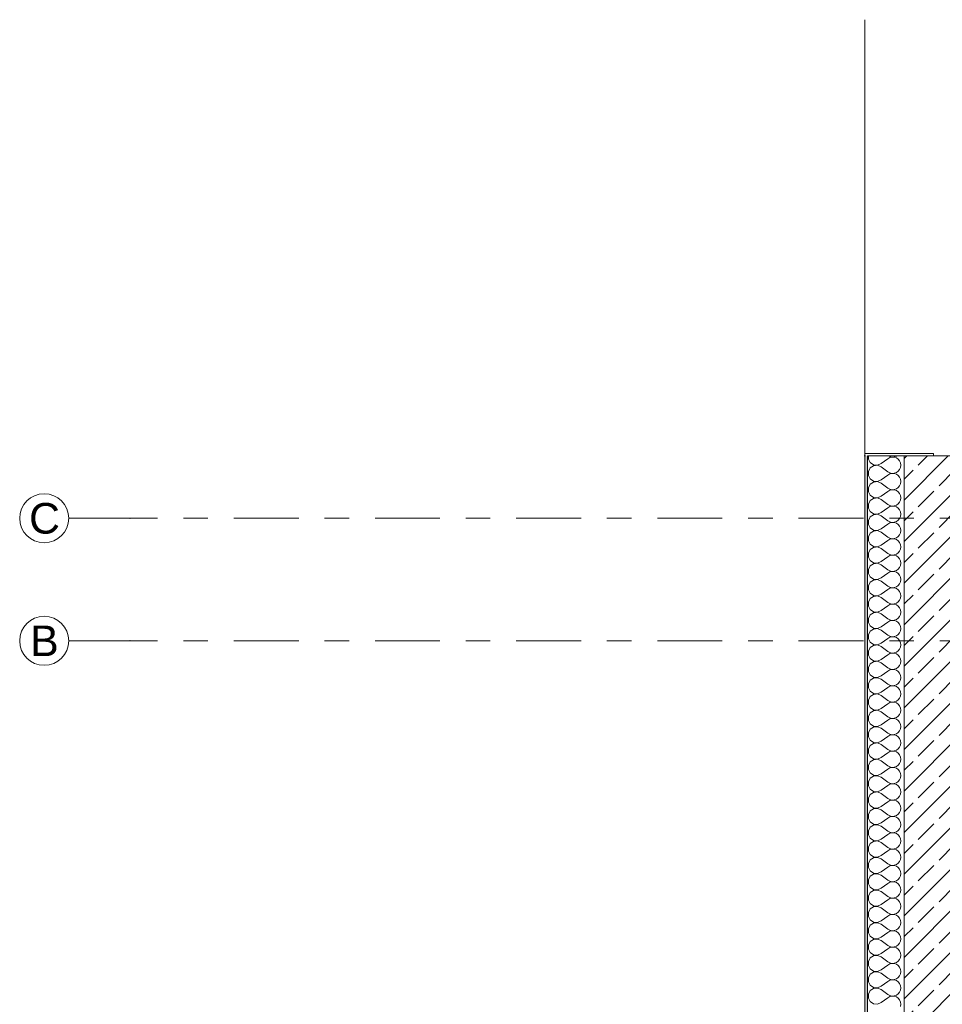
# Model space of a CAD drawing. Header units: metres. Extents: x -3.6 to 84.5, y -11 to 16.8.
# Tile 6 of 225: x -3.6 to 0.1, y 3.9 to 7.9. Entities that reach past the tile are written whole.
import ezdxf

# ---------------------------------------------------------------- set-up
doc = ezdxf.new("R2010")
doc.units = ezdxf.units.M
doc.header["$MEASUREMENT"] = 0
doc.linetypes.add('Strichlinie doppelt', pattern=[0.546806, 0.264583, -0.105833, 0.070556, -0.105833])
doc.layers.add('451 - Universal.Achsen Raster', color=7, linetype='Continuous')
doc.layers.add('604 - Struktur.Wand Aussen', color=7, linetype='Continuous')
doc.styles.add('ERSTELLTER_STIL_2', font='txt')
pattern_1 = [(0, (0, 0), (0, 0.0866025), [0, -0.05]), (0, (0.025, 0.0433), (0, 0.0866025), [0, -0.05])]

# ---------------------------------------------------------------- blocks, each defined once
blk = doc.blocks.new('*X10')
at = {"layer": '604 - Struktur.Wand Aussen', "color": 7, "linetype": 'Continuous', "lineweight": 5}
for p, q in [((-0.1607, 6.105), (-0.1607, 6.0919)), ((-0.1607, 6.0919), (-0.153, 6.0776)), ((-0.153, 6.0776), (-0.1395, 6.0686)), ((-0.1395, 6.0686), (-0.1233, 6.067)), ((-0.1233, 6.067), (-0.1083, 6.0733)), ((-0.1083, 6.0733), (-0.0817, 6.0933)), ((-0.0736, 6.0978), (-0.0817, 6.0933)), ((-0.0787, 6.105), (-0.0736, 6.1022)), ((-0.0736, 6.1022), (-0.0647, 6.1001)), ((-0.0647, 6.0999), (-0.0736, 6.0978)), ((-0.0647, 6.1001), (-0.0555, 6.1006)), ((-0.0555, 6.0994), (-0.0647, 6.0999)), ((-0.0555, 6.1006), (-0.0468, 6.1035)), ((-0.0468, 6.0965), (-0.0555, 6.0994)), ((-0.0468, 6.1035), (-0.0446, 6.105)), ((-0.0392, 6.0913), (-0.0468, 6.0965)), ((-0.0333, 6.0842), (-0.0392, 6.0913)), ((-0.0296, 6.0758), (-0.0333, 6.0842)), ((-0.0283, 6.0667), (-0.0296, 6.0758)), ((-0.153, 6.0558), (-0.1607, 6.0415)), ((-0.1607, 6.0415), (-0.1607, 6.0252)), ((-0.1395, 6.0648), (-0.153, 6.0558)), ((-0.1233, 6.0663), (-0.1395, 6.0648)), ((-0.1083, 6.06), (-0.1233, 6.0663)), ((-0.1083, 6.06), (-0.0817, 6.04)), ((-0.0817, 6.04), (-0.0736, 6.0355)), ((-0.0736, 6.0311), (-0.0817, 6.0267)), ((-0.0736, 6.0355), (-0.0647, 6.0335)), ((-0.0647, 6.0332), (-0.0736, 6.0311)), ((-0.0647, 6.0335), (-0.0555, 6.0339)), ((-0.0555, 6.0328), (-0.0647, 6.0332)), ((-0.0555, 6.0339), (-0.0468, 6.0369)), ((-0.0468, 6.0298), (-0.0555, 6.0328)), ((-0.0468, 6.0369), (-0.0392, 6.0421)), ((-0.0392, 6.0246), (-0.0468, 6.0298)), ((-0.0392, 6.0421), (-0.0333, 6.0491)), ((-0.0333, 6.0491), (-0.0296, 6.0576)), ((-0.0296, 6.0576), (-0.0283, 6.0667)), ((-0.1607, 6.0252), (-0.153, 6.0109)), ((-0.153, 5.9891), (-0.1607, 5.9748)), ((-0.153, 6.0109), (-0.1395, 6.0019)), ((-0.1395, 5.9981), (-0.153, 5.9891)), ((-0.1395, 6.0019), (-0.1233, 6.0004)), ((-0.1233, 5.9996), (-0.1395, 5.9981)), ((-0.1233, 6.0004), (-0.1083, 6.0067)), ((-0.1083, 5.9933), (-0.1233, 5.9996)), ((-0.1083, 6.0067), (-0.0817, 6.0267)), ((-0.1083, 5.9933), (-0.0817, 5.9733)), ((-0.0333, 6.0175), (-0.0392, 6.0246)), ((-0.0296, 6.0091), (-0.0333, 6.0175)), ((-0.0333, 5.9825), (-0.0296, 5.9909)), ((-0.0283, 6), (-0.0296, 6.0091)), ((-0.0296, 5.9909), (-0.0283, 6)), ((-0.1607, 5.9748), (-0.1607, 5.9585)), ((-0.1607, 5.9585), (-0.153, 5.9442)), ((-0.1083, 5.94), (-0.0817, 5.96)), ((-0.0817, 5.9733), (-0.0736, 5.9689)), ((-0.0736, 5.9645), (-0.0817, 5.96)), ((-0.0736, 5.9689), (-0.0647, 5.9668)), ((-0.0647, 5.9665), (-0.0736, 5.9645)), ((-0.0647, 5.9668), (-0.0555, 5.9672)), ((-0.0555, 5.9661), (-0.0647, 5.9665)), ((-0.0555, 5.9672), (-0.0468, 5.9702)), ((-0.0468, 5.9631), (-0.0555, 5.9661)), ((-0.0468, 5.9702), (-0.0392, 5.9754)), ((-0.0392, 5.9579), (-0.0468, 5.9631)), ((-0.0392, 5.9754), (-0.0333, 5.9825)), ((-0.0333, 5.9509), (-0.0392, 5.9579)), ((-0.0296, 5.9424), (-0.0333, 5.9509)), ((-0.153, 5.9224), (-0.1607, 5.9081)), ((-0.1607, 5.9081), (-0.1607, 5.8919)), ((-0.153, 5.9442), (-0.1395, 5.9352)), ((-0.1395, 5.9314), (-0.153, 5.9224)), ((-0.1395, 5.9352), (-0.1233, 5.9337)), ((-0.1233, 5.933), (-0.1395, 5.9314)), ((-0.1233, 5.9337), (-0.1083, 5.94)), ((-0.1083, 5.9267), (-0.1233, 5.933)), ((-0.1083, 5.9267), (-0.0817, 5.9067)), ((-0.0468, 5.9035), (-0.0392, 5.9087)), ((-0.0392, 5.9087), (-0.0333, 5.9158)), ((-0.0333, 5.9158), (-0.0296, 5.9242)), ((-0.0283, 5.9333), (-0.0296, 5.9424)), ((-0.0296, 5.9242), (-0.0283, 5.9333)), ((-0.1607, 5.8919), (-0.153, 5.8776)), ((-0.153, 5.8776), (-0.1395, 5.8686)), ((-0.1395, 5.8686), (-0.1233, 5.867)), ((-0.1233, 5.867), (-0.1083, 5.8733)), ((-0.1083, 5.8733), (-0.0817, 5.8933)), ((-0.0817, 5.9067), (-0.0736, 5.9022)), ((-0.0736, 5.8978), (-0.0817, 5.8933)), ((-0.0736, 5.9022), (-0.0647, 5.9001)), ((-0.0647, 5.8999), (-0.0736, 5.8978)), ((-0.0647, 5.9001), (-0.0555, 5.9006)), ((-0.0555, 5.8994), (-0.0647, 5.8999)), ((-0.0555, 5.9006), (-0.0468, 5.9035)), ((-0.0468, 5.8965), (-0.0555, 5.8994)), ((-0.0392, 5.8913), (-0.0468, 5.8965)), ((-0.0333, 5.8842), (-0.0392, 5.8913)), ((-0.0296, 5.8758), (-0.0333, 5.8842)), ((-0.0283, 5.8667), (-0.0296, 5.8758)), ((-0.153, 5.8558), (-0.1607, 5.8415)), ((-0.1607, 5.8415), (-0.1607, 5.8252)), ((-0.1395, 5.8648), (-0.153, 5.8558)), ((-0.1233, 5.8663), (-0.1395, 5.8648)), ((-0.1083, 5.86), (-0.1233, 5.8663)), ((-0.1083, 5.86), (-0.0817, 5.84)), ((-0.0817, 5.84), (-0.0736, 5.8355)), ((-0.0736, 5.8311), (-0.0817, 5.8267)), ((-0.0736, 5.8355), (-0.0647, 5.8335)), ((-0.0647, 5.8332), (-0.0736, 5.8311)), ((-0.0647, 5.8335), (-0.0555, 5.8339)), ((-0.0555, 5.8328), (-0.0647, 5.8332)), ((-0.0555, 5.8339), (-0.0468, 5.8369)), ((-0.0468, 5.8298), (-0.0555, 5.8328)), ((-0.0468, 5.8369), (-0.0392, 5.8421)), ((-0.0392, 5.8246), (-0.0468, 5.8298)), ((-0.0392, 5.8421), (-0.0333, 5.8491)), ((-0.0333, 5.8491), (-0.0296, 5.8576)), ((-0.0296, 5.8576), (-0.0283, 5.8667)), ((-0.1607, 5.8252), (-0.153, 5.8109)), ((-0.153, 5.7891), (-0.1607, 5.7748)), ((-0.153, 5.8109), (-0.1395, 5.8019)), ((-0.1395, 5.7981), (-0.153, 5.7891)), ((-0.1395, 5.8019), (-0.1233, 5.8004)), ((-0.1233, 5.7996), (-0.1395, 5.7981)), ((-0.1233, 5.8004), (-0.1083, 5.8067)), ((-0.1083, 5.7933), (-0.1233, 5.7996)), ((-0.1083, 5.8067), (-0.0817, 5.8267)), ((-0.1083, 5.7933), (-0.0817, 5.7733)), ((-0.0333, 5.8175), (-0.0392, 5.8246)), ((-0.0296, 5.8091), (-0.0333, 5.8175)), ((-0.0333, 5.7825), (-0.0296, 5.7909)), ((-0.0283, 5.8), (-0.0296, 5.8091)), ((-0.0296, 5.7909), (-0.0283, 5.8)), ((-0.1607, 5.7748), (-0.1607, 5.7585)), ((-0.1607, 5.7585), (-0.153, 5.7442)), ((-0.1083, 5.74), (-0.0817, 5.76)), ((-0.0817, 5.7733), (-0.0736, 5.7689)), ((-0.0736, 5.7645), (-0.0817, 5.76)), ((-0.0736, 5.7689), (-0.0647, 5.7668)), ((-0.0647, 5.7665), (-0.0736, 5.7645)), ((-0.0647, 5.7668), (-0.0555, 5.7672)), ((-0.0555, 5.7661), (-0.0647, 5.7665)), ((-0.0555, 5.7672), (-0.0468, 5.7702)), ((-0.0468, 5.7631), (-0.0555, 5.7661)), ((-0.0468, 5.7702), (-0.0392, 5.7754)), ((-0.0392, 5.7579), (-0.0468, 5.7631)), ((-0.0392, 5.7754), (-0.0333, 5.7825)), ((-0.0333, 5.7509), (-0.0392, 5.7579)), ((-0.0296, 5.7424), (-0.0333, 5.7509)), ((-0.153, 5.7224), (-0.1607, 5.7081)), ((-0.1607, 5.7081), (-0.1607, 5.6919)), ((-0.153, 5.7442), (-0.1395, 5.7352)), ((-0.1395, 5.7314), (-0.153, 5.7224)), ((-0.1395, 5.7352), (-0.1233, 5.7337)), ((-0.1233, 5.733), (-0.1395, 5.7314)), ((-0.1233, 5.7337), (-0.1083, 5.74)), ((-0.1083, 5.7267), (-0.1233, 5.733)), ((-0.1083, 5.7267), (-0.0817, 5.7067)), ((-0.0817, 5.7067), (-0.0736, 5.7022)), ((-0.0468, 5.7035), (-0.0392, 5.7087)), ((-0.0392, 5.7087), (-0.0333, 5.7158)), ((-0.0333, 5.7158), (-0.0296, 5.7242)), ((-0.0283, 5.7333), (-0.0296, 5.7424)), ((-0.0296, 5.7242), (-0.0283, 5.7333)), ((-0.1607, 5.6919), (-0.153, 5.6776)), ((-0.153, 5.6776), (-0.1395, 5.6686)), ((-0.1395, 5.6686), (-0.1233, 5.667)), ((-0.1233, 5.6663), (-0.1395, 5.6648)), ((-0.1233, 5.667), (-0.1083, 5.6733)), ((-0.1083, 5.66), (-0.1233, 5.6663)), ((-0.1083, 5.6733), (-0.0817, 5.6933)), ((-0.0736, 5.6978), (-0.0817, 5.6933)), ((-0.0736, 5.7022), (-0.0647, 5.7001)), ((-0.0647, 5.6999), (-0.0736, 5.6978)), ((-0.0647, 5.7001), (-0.0555, 5.7006)), ((-0.0555, 5.6994), (-0.0647, 5.6999)), ((-0.0555, 5.7006), (-0.0468, 5.7035)), ((-0.0468, 5.6965), (-0.0555, 5.6994)), ((-0.0392, 5.6913), (-0.0468, 5.6965)), ((-0.0333, 5.6842), (-0.0392, 5.6913)), ((-0.0296, 5.6758), (-0.0333, 5.6842)), ((-0.0283, 5.6667), (-0.0296, 5.6758)), ((-0.0296, 5.6576), (-0.0283, 5.6667)), ((-0.153, 5.6558), (-0.1607, 5.6415)), ((-0.1607, 5.6415), (-0.1607, 5.6252)), ((-0.1395, 5.6648), (-0.153, 5.6558)), ((-0.1083, 5.66), (-0.0817, 5.64)), ((-0.1083, 5.6067), (-0.0817, 5.6267)), ((-0.0817, 5.64), (-0.0736, 5.6355)), ((-0.0736, 5.6311), (-0.0817, 5.6267)), ((-0.0736, 5.6355), (-0.0647, 5.6335)), ((-0.0647, 5.6332), (-0.0736, 5.6311)), ((-0.0647, 5.6335), (-0.0555, 5.6339)), ((-0.0555, 5.6328), (-0.0647, 5.6332)), ((-0.0555, 5.6339), (-0.0468, 5.6369)), ((-0.0468, 5.6298), (-0.0555, 5.6328)), ((-0.0468, 5.6369), (-0.0392, 5.6421)), ((-0.0392, 5.6246), (-0.0468, 5.6298)), ((-0.0392, 5.6421), (-0.0333, 5.6491)), ((-0.0333, 5.6491), (-0.0296, 5.6576)), ((-0.1607, 5.6252), (-0.153, 5.6109)), ((-0.153, 5.5891), (-0.1607, 5.5748)), ((-0.153, 5.6109), (-0.1395, 5.6019)), ((-0.1395, 5.5981), (-0.153, 5.5891)), ((-0.1395, 5.6019), (-0.1233, 5.6004)), ((-0.1233, 5.5996), (-0.1395, 5.5981)), ((-0.1233, 5.6004), (-0.1083, 5.6067)), ((-0.1083, 5.5933), (-0.1233, 5.5996)), ((-0.1083, 5.5933), (-0.0817, 5.5733)), ((-0.0333, 5.6175), (-0.0392, 5.6246)), ((-0.0296, 5.6091), (-0.0333, 5.6175)), ((-0.0333, 5.5825), (-0.0296, 5.5909)), ((-0.0283, 5.6), (-0.0296, 5.6091)), ((-0.0296, 5.5909), (-0.0283, 5.6)), ((-0.1607, 5.5748), (-0.1607, 5.5585)), ((-0.1607, 5.5585), (-0.153, 5.5442)), ((-0.1083, 5.54), (-0.0817, 5.56)), ((-0.0817, 5.5733), (-0.0736, 5.5689)), ((-0.0736, 5.5645), (-0.0817, 5.56)), ((-0.0736, 5.5689), (-0.0647, 5.5668)), ((-0.0647, 5.5665), (-0.0736, 5.5645)), ((-0.0647, 5.5668), (-0.0555, 5.5672)), ((-0.0555, 5.5661), (-0.0647, 5.5665)), ((-0.0555, 5.5672), (-0.0468, 5.5702)), ((-0.0468, 5.5631), (-0.0555, 5.5661)), ((-0.0468, 5.5702), (-0.0392, 5.5754)), ((-0.0392, 5.5579), (-0.0468, 5.5631)), ((-0.0392, 5.5754), (-0.0333, 5.5825)), ((-0.0333, 5.5509), (-0.0392, 5.5579)), ((-0.0296, 5.5424), (-0.0333, 5.5509)), ((-0.153, 5.5224), (-0.1607, 5.5081)), ((-0.1607, 5.5081), (-0.1607, 5.4919)), ((-0.153, 5.5442), (-0.1395, 5.5352)), ((-0.1395, 5.5314), (-0.153, 5.5224)), ((-0.1395, 5.5352), (-0.1233, 5.5337)), ((-0.1233, 5.533), (-0.1395, 5.5314)), ((-0.1233, 5.5337), (-0.1083, 5.54)), ((-0.1083, 5.5267), (-0.1233, 5.533)), ((-0.1083, 5.5267), (-0.0817, 5.5067)), ((-0.0817, 5.5067), (-0.0736, 5.5022)), ((-0.0468, 5.5035), (-0.0392, 5.5087)), ((-0.0392, 5.5087), (-0.0333, 5.5158)), ((-0.0333, 5.5158), (-0.0296, 5.5242)), ((-0.0283, 5.5333), (-0.0296, 5.5424)), ((-0.0296, 5.5242), (-0.0283, 5.5333)), ((-0.1607, 5.4919), (-0.153, 5.4776)), ((-0.153, 5.4776), (-0.1395, 5.4686)), ((-0.1395, 5.4686), (-0.1233, 5.467)), ((-0.1233, 5.4663), (-0.1395, 5.4648)), ((-0.1233, 5.467), (-0.1083, 5.4733)), ((-0.1083, 5.46), (-0.1233, 5.4663)), ((-0.1083, 5.4733), (-0.0817, 5.4933)), ((-0.0736, 5.4978), (-0.0817, 5.4933)), ((-0.0736, 5.5022), (-0.0647, 5.5001)), ((-0.0647, 5.4999), (-0.0736, 5.4978)), ((-0.0647, 5.5001), (-0.0555, 5.5006)), ((-0.0555, 5.4994), (-0.0647, 5.4999)), ((-0.0555, 5.5006), (-0.0468, 5.5035)), ((-0.0468, 5.4965), (-0.0555, 5.4994)), ((-0.0392, 5.4913), (-0.0468, 5.4965)), ((-0.0333, 5.4842), (-0.0392, 5.4913)), ((-0.0296, 5.4758), (-0.0333, 5.4842)), ((-0.0283, 5.4667), (-0.0296, 5.4758)), ((-0.0296, 5.4576), (-0.0283, 5.4667)), ((-0.153, 5.4558), (-0.1607, 5.4415)), ((-0.1607, 5.4415), (-0.1607, 5.4252)), ((-0.1607, 5.4252), (-0.153, 5.4109)), ((-0.1395, 5.4648), (-0.153, 5.4558)), ((-0.1083, 5.46), (-0.0817, 5.44)), ((-0.1083, 5.4067), (-0.0817, 5.4267)), ((-0.0817, 5.44), (-0.0736, 5.4355)), ((-0.0736, 5.4311), (-0.0817, 5.4267)), ((-0.0736, 5.4355), (-0.0647, 5.4335)), ((-0.0647, 5.4332), (-0.0736, 5.4311)), ((-0.0647, 5.4335), (-0.0555, 5.4339)), ((-0.0555, 5.4328), (-0.0647, 5.4332)), ((-0.0555, 5.4339), (-0.0468, 5.4369)), ((-0.0468, 5.4298), (-0.0555, 5.4328)), ((-0.0468, 5.4369), (-0.0392, 5.4421)), ((-0.0392, 5.4246), (-0.0468, 5.4298)), ((-0.0392, 5.4421), (-0.0333, 5.4491)), ((-0.0333, 5.4491), (-0.0296, 5.4576)), ((-0.153, 5.3891), (-0.1607, 5.3748)), ((-0.153, 5.4109), (-0.1395, 5.4019)), ((-0.1395, 5.3981), (-0.153, 5.3891)), ((-0.1395, 5.4019), (-0.1233, 5.4004)), ((-0.1233, 5.3996), (-0.1395, 5.3981)), ((-0.1233, 5.4004), (-0.1083, 5.4067)), ((-0.1083, 5.3933), (-0.1233, 5.3996)), ((-0.1083, 5.3933), (-0.0817, 5.3733)), ((-0.0333, 5.4175), (-0.0392, 5.4246)), ((-0.0296, 5.4091), (-0.0333, 5.4175)), ((-0.0333, 5.3825), (-0.0296, 5.3909)), ((-0.0283, 5.4), (-0.0296, 5.4091)), ((-0.0296, 5.3909), (-0.0283, 5.4)), ((-0.1607, 5.3748), (-0.1607, 5.3585)), ((-0.1607, 5.3585), (-0.153, 5.3442)), ((-0.1083, 5.34), (-0.0817, 5.36)), ((-0.0817, 5.3733), (-0.0736, 5.3689)), ((-0.0736, 5.3645), (-0.0817, 5.36)), ((-0.0736, 5.3689), (-0.0647, 5.3668)), ((-0.0647, 5.3665), (-0.0736, 5.3645)), ((-0.0647, 5.3668), (-0.0555, 5.3672)), ((-0.0555, 5.3661), (-0.0647, 5.3665)), ((-0.0555, 5.3672), (-0.0468, 5.3702)), ((-0.0468, 5.3631), (-0.0555, 5.3661)), ((-0.0468, 5.3702), (-0.0392, 5.3754)), ((-0.0392, 5.3579), (-0.0468, 5.3631)), ((-0.0392, 5.3754), (-0.0333, 5.3825)), ((-0.0333, 5.3509), (-0.0392, 5.3579)), ((-0.0296, 5.3424), (-0.0333, 5.3509)), ((-0.153, 5.3224), (-0.1607, 5.3081)), ((-0.1607, 5.3081), (-0.1607, 5.2919)), ((-0.153, 5.3442), (-0.1395, 5.3352)), ((-0.1395, 5.3314), (-0.153, 5.3224)), ((-0.1395, 5.3352), (-0.1233, 5.3337)), ((-0.1233, 5.333), (-0.1395, 5.3314)), ((-0.1233, 5.3337), (-0.1083, 5.34)), ((-0.1083, 5.3267), (-0.1233, 5.333)), ((-0.1083, 5.3267), (-0.0817, 5.3067)), ((-0.0817, 5.3067), (-0.0736, 5.3022)), ((-0.0468, 5.3035), (-0.0392, 5.3087)), ((-0.0392, 5.3087), (-0.0333, 5.3158)), ((-0.0333, 5.3158), (-0.0296, 5.3242)), ((-0.0283, 5.3333), (-0.0296, 5.3424)), ((-0.0296, 5.3242), (-0.0283, 5.3333)), ((-0.1607, 5.2919), (-0.153, 5.2776)), ((-0.153, 5.2776), (-0.1395, 5.2686)), ((-0.1395, 5.2648), (-0.153, 5.2558)), ((-0.1395, 5.2686), (-0.1233, 5.267)), ((-0.1233, 5.2663), (-0.1395, 5.2648)), ((-0.1233, 5.267), (-0.1083, 5.2733)), ((-0.1083, 5.26), (-0.1233, 5.2663)), ((-0.1083, 5.2733), (-0.0817, 5.2933)), ((-0.0736, 5.2978), (-0.0817, 5.2933)), ((-0.0736, 5.3022), (-0.0647, 5.3001)), ((-0.0647, 5.2999), (-0.0736, 5.2978)), ((-0.0647, 5.3001), (-0.0555, 5.3006)), ((-0.0555, 5.2994), (-0.0647, 5.2999)), ((-0.0555, 5.3006), (-0.0468, 5.3035)), ((-0.0468, 5.2965), (-0.0555, 5.2994)), ((-0.0392, 5.2913), (-0.0468, 5.2965)), ((-0.0333, 5.2842), (-0.0392, 5.2913)), ((-0.0296, 5.2758), (-0.0333, 5.2842)), ((-0.0283, 5.2667), (-0.0296, 5.2758)), ((-0.0296, 5.2576), (-0.0283, 5.2667)), ((-0.153, 5.2558), (-0.1607, 5.2415)), ((-0.1607, 5.2415), (-0.1607, 5.2252)), ((-0.1607, 5.2252), (-0.153, 5.2109)), ((-0.1083, 5.26), (-0.0817, 5.24)), ((-0.1083, 5.2067), (-0.0817, 5.2267)), ((-0.0817, 5.24), (-0.0736, 5.2355)), ((-0.0736, 5.2311), (-0.0817, 5.2267)), ((-0.0736, 5.2355), (-0.0647, 5.2335)), ((-0.0647, 5.2332), (-0.0736, 5.2311)), ((-0.0647, 5.2335), (-0.0555, 5.2339)), ((-0.0555, 5.2328), (-0.0647, 5.2332)), ((-0.0555, 5.2339), (-0.0468, 5.2369)), ((-0.0468, 5.2298), (-0.0555, 5.2328)), ((-0.0468, 5.2369), (-0.0392, 5.2421)), ((-0.0392, 5.2246), (-0.0468, 5.2298)), ((-0.0392, 5.2421), (-0.0333, 5.2491)), ((-0.0333, 5.2175), (-0.0392, 5.2246)), ((-0.0333, 5.2491), (-0.0296, 5.2576)), ((-0.153, 5.1891), (-0.1607, 5.1748)), ((-0.153, 5.2109), (-0.1395, 5.2019)), ((-0.1395, 5.1981), (-0.153, 5.1891)), ((-0.1395, 5.2019), (-0.1233, 5.2004)), ((-0.1233, 5.1996), (-0.1395, 5.1981)), ((-0.1233, 5.2004), (-0.1083, 5.2067)), ((-0.1083, 5.1933), (-0.1233, 5.1996)), ((-0.1083, 5.1933), (-0.0817, 5.1733)), ((-0.0296, 5.2091), (-0.0333, 5.2175)), ((-0.0333, 5.1825), (-0.0296, 5.1909)), ((-0.0283, 5.2), (-0.0296, 5.2091)), ((-0.0296, 5.1909), (-0.0283, 5.2)), ((-0.1607, 5.1748), (-0.1607, 5.1585)), ((-0.1607, 5.1585), (-0.153, 5.1442)), ((-0.153, 5.1442), (-0.1395, 5.1352)), ((-0.1083, 5.14), (-0.0817, 5.16)), ((-0.0817, 5.1733), (-0.0736, 5.1689)), ((-0.0736, 5.1645), (-0.0817, 5.16)), ((-0.0736, 5.1689), (-0.0647, 5.1668)), ((-0.0647, 5.1665), (-0.0736, 5.1645)), ((-0.0647, 5.1668), (-0.0555, 5.1672)), ((-0.0555, 5.1661), (-0.0647, 5.1665)), ((-0.0555, 5.1672), (-0.0468, 5.1702)), ((-0.0468, 5.1631), (-0.0555, 5.1661)), ((-0.0468, 5.1702), (-0.0392, 5.1754)), ((-0.0392, 5.1579), (-0.0468, 5.1631)), ((-0.0392, 5.1754), (-0.0333, 5.1825)), ((-0.0333, 5.1509), (-0.0392, 5.1579)), ((-0.0296, 5.1424), (-0.0333, 5.1509)), ((-0.153, 5.1224), (-0.1607, 5.1081)), ((-0.1607, 5.1081), (-0.1607, 5.0919)), ((-0.1395, 5.1314), (-0.153, 5.1224)), ((-0.1395, 5.1352), (-0.1233, 5.1337)), ((-0.1233, 5.133), (-0.1395, 5.1314)), ((-0.1233, 5.1337), (-0.1083, 5.14)), ((-0.1083, 5.1267), (-0.1233, 5.133)), ((-0.1083, 5.1267), (-0.0817, 5.1067)), ((-0.0817, 5.1067), (-0.0736, 5.1022)), ((-0.0468, 5.1035), (-0.0392, 5.1087)), ((-0.0392, 5.1087), (-0.0333, 5.1158)), ((-0.0333, 5.1158), (-0.0296, 5.1242)), ((-0.0283, 5.1333), (-0.0296, 5.1424)), ((-0.0296, 5.1242), (-0.0283, 5.1333)), ((-0.1607, 5.0919), (-0.153, 5.0776)), ((-0.153, 5.0776), (-0.1395, 5.0686)), ((-0.1395, 5.0648), (-0.153, 5.0558)), ((-0.1395, 5.0686), (-0.1233, 5.067)), ((-0.1233, 5.0663), (-0.1395, 5.0648)), ((-0.1233, 5.067), (-0.1083, 5.0733)), ((-0.1083, 5.06), (-0.1233, 5.0663)), ((-0.1083, 5.0733), (-0.0817, 5.0933)), ((-0.0736, 5.0978), (-0.0817, 5.0933)), ((-0.0736, 5.1022), (-0.0647, 5.1001)), ((-0.0647, 5.0999), (-0.0736, 5.0978)), ((-0.0647, 5.1001), (-0.0555, 5.1006)), ((-0.0555, 5.0994), (-0.0647, 5.0999)), ((-0.0555, 5.1006), (-0.0468, 5.1035)), ((-0.0468, 5.0965), (-0.0555, 5.0994)), ((-0.0392, 5.0913), (-0.0468, 5.0965)), ((-0.0333, 5.0842), (-0.0392, 5.0913)), ((-0.0296, 5.0758), (-0.0333, 5.0842)), ((-0.0283, 5.0667), (-0.0296, 5.0758)), ((-0.0296, 5.0576), (-0.0283, 5.0667)), ((-0.153, 5.0558), (-0.1607, 5.0415)), ((-0.1607, 5.0415), (-0.1607, 5.0252)), ((-0.1607, 5.0252), (-0.153, 5.0109)), ((-0.1083, 5.06), (-0.0817, 5.04)), ((-0.1083, 5.0067), (-0.0817, 5.0267)), ((-0.0817, 5.04), (-0.0736, 5.0355)), ((-0.0736, 5.0311), (-0.0817, 5.0267)), ((-0.0736, 5.0355), (-0.0647, 5.0335)), ((-0.0647, 5.0332), (-0.0736, 5.0311)), ((-0.0647, 5.0335), (-0.0555, 5.0339)), ((-0.0555, 5.0328), (-0.0647, 5.0332)), ((-0.0555, 5.0339), (-0.0468, 5.0369)), ((-0.0468, 5.0298), (-0.0555, 5.0328)), ((-0.0468, 5.0369), (-0.0392, 5.0421)), ((-0.0392, 5.0246), (-0.0468, 5.0298)), ((-0.0392, 5.0421), (-0.0333, 5.0491)), ((-0.0333, 5.0175), (-0.0392, 5.0246)), ((-0.0333, 5.0491), (-0.0296, 5.0576)), ((-0.153, 4.9891), (-0.1607, 4.9748)), ((-0.153, 5.0109), (-0.1395, 5.0019)), ((-0.1395, 4.9981), (-0.153, 4.9891)), ((-0.1395, 5.0019), (-0.1233, 5.0004)), ((-0.1233, 4.9996), (-0.1395, 4.9981)), ((-0.1233, 5.0004), (-0.1083, 5.0067)), ((-0.1083, 4.9933), (-0.1233, 4.9996)), ((-0.1083, 4.9933), (-0.0817, 4.9733)), ((-0.0296, 5.0091), (-0.0333, 5.0175)), ((-0.0333, 4.9825), (-0.0296, 4.9909)), ((-0.0283, 5), (-0.0296, 5.0091)), ((-0.0296, 4.9909), (-0.0283, 5)), ((-0.1607, 4.9748), (-0.1607, 4.9585)), ((-0.1607, 4.9585), (-0.153, 4.9442)), ((-0.153, 4.9442), (-0.1395, 4.9352)), ((-0.1083, 4.94), (-0.0817, 4.96)), ((-0.0817, 4.9733), (-0.0736, 4.9689)), ((-0.0736, 4.9645), (-0.0817, 4.96)), ((-0.0736, 4.9689), (-0.0647, 4.9668)), ((-0.0647, 4.9665), (-0.0736, 4.9645)), ((-0.0647, 4.9668), (-0.0555, 4.9672)), ((-0.0555, 4.9661), (-0.0647, 4.9665)), ((-0.0555, 4.9672), (-0.0468, 4.9702)), ((-0.0468, 4.9631), (-0.0555, 4.9661)), ((-0.0468, 4.9702), (-0.0392, 4.9754)), ((-0.0392, 4.9579), (-0.0468, 4.9631)), ((-0.0392, 4.9754), (-0.0333, 4.9825)), ((-0.0333, 4.9509), (-0.0392, 4.9579)), ((-0.0296, 4.9424), (-0.0333, 4.9509)), ((-0.153, 4.9224), (-0.1607, 4.9081)), ((-0.1607, 4.9081), (-0.1607, 4.8919)), ((-0.1395, 4.9314), (-0.153, 4.9224)), ((-0.1395, 4.9352), (-0.1233, 4.9337)), ((-0.1233, 4.933), (-0.1395, 4.9314)), ((-0.1233, 4.9337), (-0.1083, 4.94)), ((-0.1083, 4.9267), (-0.1233, 4.933)), ((-0.1083, 4.9267), (-0.0817, 4.9067)), ((-0.0817, 4.9067), (-0.0736, 4.9022)), ((-0.0555, 4.9006), (-0.0468, 4.9035)), ((-0.0468, 4.9035), (-0.0392, 4.9087)), ((-0.0392, 4.9087), (-0.0333, 4.9158)), ((-0.0333, 4.9158), (-0.0296, 4.9242)), ((-0.0283, 4.9333), (-0.0296, 4.9424)), ((-0.0296, 4.9242), (-0.0283, 4.9333)), ((-0.1607, 4.8919), (-0.153, 4.8776)), ((-0.153, 4.8776), (-0.1395, 4.8686)), ((-0.1395, 4.8648), (-0.153, 4.8558)), ((-0.1395, 4.8686), (-0.1233, 4.867)), ((-0.1233, 4.8663), (-0.1395, 4.8648)), ((-0.1233, 4.867), (-0.1083, 4.8733)), ((-0.1083, 4.86), (-0.1233, 4.8663)), ((-0.1083, 4.8733), (-0.0817, 4.8933)), ((-0.0736, 4.8978), (-0.0817, 4.8933)), ((-0.0736, 4.9022), (-0.0647, 4.9001)), ((-0.0647, 4.8999), (-0.0736, 4.8978)), ((-0.0647, 4.9001), (-0.0555, 4.9006)), ((-0.0555, 4.8994), (-0.0647, 4.8999)), ((-0.0468, 4.8965), (-0.0555, 4.8994)), ((-0.0392, 4.8913), (-0.0468, 4.8965)), ((-0.0333, 4.8842), (-0.0392, 4.8913)), ((-0.0296, 4.8758), (-0.0333, 4.8842)), ((-0.0283, 4.8667), (-0.0296, 4.8758)), ((-0.0296, 4.8576), (-0.0283, 4.8667)), ((-0.153, 4.8558), (-0.1607, 4.8415)), ((-0.1607, 4.8415), (-0.1607, 4.8252)), ((-0.1607, 4.8252), (-0.153, 4.8109)), ((-0.1083, 4.86), (-0.0817, 4.84)), ((-0.1083, 4.8067), (-0.0817, 4.8267)), ((-0.0817, 4.84), (-0.0736, 4.8355)), ((-0.0736, 4.8311), (-0.0817, 4.8267)), ((-0.0736, 4.8355), (-0.0647, 4.8335)), ((-0.0647, 4.8332), (-0.0736, 4.8311)), ((-0.0647, 4.8335), (-0.0555, 4.8339)), ((-0.0555, 4.8328), (-0.0647, 4.8332)), ((-0.0555, 4.8339), (-0.0468, 4.8369)), ((-0.0468, 4.8298), (-0.0555, 4.8328)), ((-0.0468, 4.8369), (-0.0392, 4.8421)), ((-0.0392, 4.8246), (-0.0468, 4.8298)), ((-0.0392, 4.8421), (-0.0333, 4.8491)), ((-0.0333, 4.8175), (-0.0392, 4.8246)), ((-0.0333, 4.8491), (-0.0296, 4.8576)), ((-0.153, 4.7891), (-0.1607, 4.7748)), ((-0.153, 4.8109), (-0.1395, 4.8019)), ((-0.1395, 4.7981), (-0.153, 4.7891)), ((-0.1395, 4.8019), (-0.1233, 4.8004)), ((-0.1233, 4.7996), (-0.1395, 4.7981)), ((-0.1233, 4.8004), (-0.1083, 4.8067)), ((-0.1083, 4.7933), (-0.1233, 4.7996)), ((-0.1083, 4.7933), (-0.0817, 4.7733)), ((-0.0392, 4.7754), (-0.0333, 4.7825)), ((-0.0296, 4.8091), (-0.0333, 4.8175)), ((-0.0333, 4.7825), (-0.0296, 4.7909)), ((-0.0283, 4.8), (-0.0296, 4.8091)), ((-0.0296, 4.7909), (-0.0283, 4.8)), ((-0.1607, 4.7748), (-0.1607, 4.7585)), ((-0.1607, 4.7585), (-0.153, 4.7442)), ((-0.153, 4.7442), (-0.1395, 4.7352)), ((-0.1083, 4.74), (-0.0817, 4.76)), ((-0.0817, 4.7733), (-0.0736, 4.7689)), ((-0.0736, 4.7645), (-0.0817, 4.76)), ((-0.0736, 4.7689), (-0.0647, 4.7668)), ((-0.0647, 4.7665), (-0.0736, 4.7645)), ((-0.0647, 4.7668), (-0.0555, 4.7672)), ((-0.0555, 4.7661), (-0.0647, 4.7665)), ((-0.0555, 4.7672), (-0.0468, 4.7702)), ((-0.0468, 4.7631), (-0.0555, 4.7661)), ((-0.0468, 4.7702), (-0.0392, 4.7754)), ((-0.0392, 4.7579), (-0.0468, 4.7631)), ((-0.0333, 4.7509), (-0.0392, 4.7579)), ((-0.0296, 4.7424), (-0.0333, 4.7509)), ((-0.0283, 4.7333), (-0.0296, 4.7424)), ((-0.153, 4.7224), (-0.1607, 4.7081)), ((-0.1607, 4.7081), (-0.1607, 4.6919)), ((-0.1395, 4.7314), (-0.153, 4.7224)), ((-0.1395, 4.7352), (-0.1233, 4.7337)), ((-0.1233, 4.733), (-0.1395, 4.7314)), ((-0.1233, 4.7337), (-0.1083, 4.74)), ((-0.1083, 4.7267), (-0.1233, 4.733)), ((-0.1083, 4.7267), (-0.0817, 4.7067)), ((-0.0817, 4.7067), (-0.0736, 4.7022)), ((-0.0736, 4.7022), (-0.0647, 4.7001)), ((-0.0555, 4.7006), (-0.0468, 4.7035)), ((-0.0468, 4.7035), (-0.0392, 4.7087)), ((-0.0392, 4.7087), (-0.0333, 4.7158)), ((-0.0333, 4.7158), (-0.0296, 4.7242)), ((-0.0296, 4.7242), (-0.0283, 4.7333)), ((-0.1607, 4.6919), (-0.153, 4.6776)), ((-0.153, 4.6776), (-0.1395, 4.6686)), ((-0.1395, 4.6648), (-0.153, 4.6558)), ((-0.1395, 4.6686), (-0.1233, 4.667)), ((-0.1233, 4.6663), (-0.1395, 4.6648)), ((-0.1233, 4.667), (-0.1083, 4.6733)), ((-0.1083, 4.66), (-0.1233, 4.6663)), ((-0.1083, 4.6733), (-0.0817, 4.6933)), ((-0.0736, 4.6978), (-0.0817, 4.6933)), ((-0.0647, 4.6999), (-0.0736, 4.6978)), ((-0.0647, 4.7001), (-0.0555, 4.7006)), ((-0.0555, 4.6994), (-0.0647, 4.6999)), ((-0.0468, 4.6965), (-0.0555, 4.6994)), ((-0.0392, 4.6913), (-0.0468, 4.6965)), ((-0.0333, 4.6842), (-0.0392, 4.6913)), ((-0.0296, 4.6758), (-0.0333, 4.6842)), ((-0.0283, 4.6667), (-0.0296, 4.6758)), ((-0.0296, 4.6576), (-0.0283, 4.6667)), ((-0.153, 4.6558), (-0.1607, 4.6415)), ((-0.1607, 4.6415), (-0.1607, 4.6252)), ((-0.1607, 4.6252), (-0.153, 4.6109)), ((-0.1083, 4.66), (-0.0817, 4.64)), ((-0.1083, 4.6067), (-0.0817, 4.6267)), ((-0.0817, 4.64), (-0.0736, 4.6355)), ((-0.0736, 4.6311), (-0.0817, 4.6267)), ((-0.0736, 4.6355), (-0.0647, 4.6335)), ((-0.0647, 4.6332), (-0.0736, 4.6311)), ((-0.0647, 4.6335), (-0.0555, 4.6339)), ((-0.0555, 4.6328), (-0.0647, 4.6332)), ((-0.0555, 4.6339), (-0.0468, 4.6369)), ((-0.0468, 4.6298), (-0.0555, 4.6328)), ((-0.0468, 4.6369), (-0.0392, 4.6421)), ((-0.0392, 4.6246), (-0.0468, 4.6298)), ((-0.0392, 4.6421), (-0.0333, 4.6491)), ((-0.0333, 4.6175), (-0.0392, 4.6246)), ((-0.0333, 4.6491), (-0.0296, 4.6576)), ((-0.153, 4.5891), (-0.1607, 4.5748)), ((-0.153, 4.6109), (-0.1395, 4.6019)), ((-0.1395, 4.5981), (-0.153, 4.5891)), ((-0.1395, 4.6019), (-0.1233, 4.6004)), ((-0.1233, 4.5996), (-0.1395, 4.5981)), ((-0.1233, 4.6004), (-0.1083, 4.6067)), ((-0.1083, 4.5933), (-0.1233, 4.5996)), ((-0.1083, 4.5933), (-0.0817, 4.5733)), ((-0.0392, 4.5754), (-0.0333, 4.5825)), ((-0.0296, 4.6091), (-0.0333, 4.6175)), ((-0.0333, 4.5825), (-0.0296, 4.5909)), ((-0.0283, 4.6), (-0.0296, 4.6091)), ((-0.0296, 4.5909), (-0.0283, 4.6)), ((-0.1607, 4.5748), (-0.1607, 4.5585)), ((-0.1607, 4.5585), (-0.153, 4.5442)), ((-0.153, 4.5442), (-0.1395, 4.5352)), ((-0.1083, 4.54), (-0.0817, 4.56)), ((-0.0817, 4.5733), (-0.0736, 4.5689)), ((-0.0736, 4.5645), (-0.0817, 4.56)), ((-0.0736, 4.5689), (-0.0647, 4.5668)), ((-0.0647, 4.5665), (-0.0736, 4.5645)), ((-0.0647, 4.5668), (-0.0555, 4.5672)), ((-0.0555, 4.5661), (-0.0647, 4.5665)), ((-0.0555, 4.5672), (-0.0468, 4.5702)), ((-0.0468, 4.5631), (-0.0555, 4.5661)), ((-0.0468, 4.5702), (-0.0392, 4.5754)), ((-0.0392, 4.5579), (-0.0468, 4.5631)), ((-0.0333, 4.5509), (-0.0392, 4.5579)), ((-0.0296, 4.5424), (-0.0333, 4.5509)), ((-0.0283, 4.5333), (-0.0296, 4.5424)), ((-0.153, 4.5224), (-0.1607, 4.5081)), ((-0.1607, 4.5081), (-0.1607, 4.4919)), ((-0.1395, 4.5314), (-0.153, 4.5224)), ((-0.1395, 4.5352), (-0.1233, 4.5337)), ((-0.1233, 4.533), (-0.1395, 4.5314)), ((-0.1233, 4.5337), (-0.1083, 4.54)), ((-0.1083, 4.5267), (-0.1233, 4.533)), ((-0.1083, 4.5267), (-0.0817, 4.5067)), ((-0.0817, 4.5067), (-0.0736, 4.5022)), ((-0.0736, 4.5022), (-0.0647, 4.5001)), ((-0.0555, 4.5006), (-0.0468, 4.5035)), ((-0.0468, 4.5035), (-0.0392, 4.5087)), ((-0.0392, 4.5087), (-0.0333, 4.5158)), ((-0.0333, 4.5158), (-0.0296, 4.5242)), ((-0.0296, 4.5242), (-0.0283, 4.5333)), ((-0.1607, 4.4919), (-0.153, 4.4776)), ((-0.153, 4.4776), (-0.1395, 4.4686)), ((-0.1395, 4.4648), (-0.153, 4.4558)), ((-0.1395, 4.4686), (-0.1233, 4.467)), ((-0.1233, 4.4663), (-0.1395, 4.4648)), ((-0.1233, 4.467), (-0.1083, 4.4733)), ((-0.1083, 4.46), (-0.1233, 4.4663)), ((-0.1083, 4.4733), (-0.0817, 4.4933)), ((-0.0736, 4.4978), (-0.0817, 4.4933)), ((-0.0647, 4.4999), (-0.0736, 4.4978)), ((-0.0647, 4.5001), (-0.0555, 4.5006)), ((-0.0555, 4.4994), (-0.0647, 4.4999)), ((-0.0468, 4.4965), (-0.0555, 4.4994)), ((-0.0392, 4.4913), (-0.0468, 4.4965)), ((-0.0333, 4.4842), (-0.0392, 4.4913)), ((-0.0296, 4.4758), (-0.0333, 4.4842)), ((-0.0283, 4.4667), (-0.0296, 4.4758)), ((-0.0296, 4.4576), (-0.0283, 4.4667)), ((-0.153, 4.4558), (-0.1607, 4.4415)), ((-0.1607, 4.4415), (-0.1607, 4.4252)), ((-0.1607, 4.4252), (-0.153, 4.4109)), ((-0.1083, 4.46), (-0.0817, 4.44)), ((-0.1083, 4.4067), (-0.0817, 4.4267)), ((-0.0817, 4.44), (-0.0736, 4.4355)), ((-0.0736, 4.4311), (-0.0817, 4.4267)), ((-0.0736, 4.4355), (-0.0647, 4.4335)), ((-0.0647, 4.4332), (-0.0736, 4.4311)), ((-0.0647, 4.4335), (-0.0555, 4.4339)), ((-0.0555, 4.4328), (-0.0647, 4.4332)), ((-0.0555, 4.4339), (-0.0468, 4.4369)), ((-0.0468, 4.4298), (-0.0555, 4.4328)), ((-0.0468, 4.4369), (-0.0392, 4.4421)), ((-0.0392, 4.4246), (-0.0468, 4.4298)), ((-0.0392, 4.4421), (-0.0333, 4.4491)), ((-0.0333, 4.4175), (-0.0392, 4.4246)), ((-0.0333, 4.4491), (-0.0296, 4.4576)), ((-0.153, 4.3891), (-0.1607, 4.3748)), ((-0.153, 4.4109), (-0.1395, 4.4019)), ((-0.1395, 4.3981), (-0.153, 4.3891)), ((-0.1395, 4.4019), (-0.1233, 4.4004)), ((-0.1233, 4.3996), (-0.1395, 4.3981)), ((-0.1233, 4.4004), (-0.1083, 4.4067)), ((-0.1083, 4.3933), (-0.1233, 4.3996)), ((-0.1083, 4.3933), (-0.0817, 4.3733)), ((-0.0392, 4.3754), (-0.0333, 4.3825)), ((-0.0296, 4.4091), (-0.0333, 4.4175)), ((-0.0333, 4.3825), (-0.0296, 4.3909)), ((-0.0283, 4.4), (-0.0296, 4.4091)), ((-0.0296, 4.3909), (-0.0283, 4.4)), ((-0.1607, 4.3748), (-0.1607, 4.3585)), ((-0.1607, 4.3585), (-0.153, 4.3442)), ((-0.153, 4.3442), (-0.1395, 4.3352)), ((-0.1083, 4.34), (-0.0817, 4.36)), ((-0.0817, 4.3733), (-0.0736, 4.3689)), ((-0.0736, 4.3645), (-0.0817, 4.36)), ((-0.0736, 4.3689), (-0.0647, 4.3668)), ((-0.0647, 4.3665), (-0.0736, 4.3645)), ((-0.0647, 4.3668), (-0.0555, 4.3672)), ((-0.0555, 4.3661), (-0.0647, 4.3665)), ((-0.0555, 4.3672), (-0.0468, 4.3702)), ((-0.0468, 4.3631), (-0.0555, 4.3661)), ((-0.0468, 4.3702), (-0.0392, 4.3754)), ((-0.0392, 4.3579), (-0.0468, 4.3631)), ((-0.0333, 4.3509), (-0.0392, 4.3579)), ((-0.0296, 4.3424), (-0.0333, 4.3509)), ((-0.0283, 4.3333), (-0.0296, 4.3424)), ((-0.153, 4.3224), (-0.1607, 4.3081)), ((-0.1607, 4.3081), (-0.1607, 4.2919)), ((-0.1395, 4.3314), (-0.153, 4.3224)), ((-0.1395, 4.3352), (-0.1233, 4.3337)), ((-0.1233, 4.333), (-0.1395, 4.3314)), ((-0.1233, 4.3337), (-0.1083, 4.34)), ((-0.1083, 4.3267), (-0.1233, 4.333)), ((-0.1083, 4.3267), (-0.0817, 4.3067)), ((-0.0817, 4.3067), (-0.0736, 4.3022)), ((-0.0736, 4.3022), (-0.0647, 4.3001)), ((-0.0647, 4.2999), (-0.0736, 4.2978)), ((-0.0647, 4.3001), (-0.0555, 4.3006)), ((-0.0555, 4.2994), (-0.0647, 4.2999)), ((-0.0555, 4.3006), (-0.0468, 4.3035)), ((-0.0468, 4.3035), (-0.0392, 4.3087)), ((-0.0392, 4.3087), (-0.0333, 4.3158)), ((-0.0333, 4.3158), (-0.0296, 4.3242)), ((-0.0296, 4.3242), (-0.0283, 4.3333)), ((-0.1607, 4.2919), (-0.153, 4.2776)), ((-0.153, 4.2776), (-0.1395, 4.2686)), ((-0.1395, 4.2648), (-0.153, 4.2558)), ((-0.1395, 4.2686), (-0.1233, 4.267)), ((-0.1233, 4.2663), (-0.1395, 4.2648)), ((-0.1233, 4.267), (-0.1083, 4.2733)), ((-0.1083, 4.26), (-0.1233, 4.2663)), ((-0.1083, 4.2733), (-0.0817, 4.2933)), ((-0.1083, 4.26), (-0.0817, 4.24)), ((-0.0736, 4.2978), (-0.0817, 4.2933)), ((-0.0468, 4.2965), (-0.0555, 4.2994)), ((-0.0392, 4.2913), (-0.0468, 4.2965)), ((-0.0333, 4.2842), (-0.0392, 4.2913)), ((-0.0296, 4.2758), (-0.0333, 4.2842)), ((-0.0283, 4.2667), (-0.0296, 4.2758)), ((-0.0296, 4.2576), (-0.0283, 4.2667)), ((-0.153, 4.2558), (-0.1607, 4.2415)), ((-0.1607, 4.2415), (-0.1607, 4.2252)), ((-0.1607, 4.2252), (-0.153, 4.2109)), ((-0.1083, 4.2067), (-0.0817, 4.2267)), ((-0.0817, 4.24), (-0.0736, 4.2355)), ((-0.0736, 4.2311), (-0.0817, 4.2267)), ((-0.0736, 4.2355), (-0.0647, 4.2335)), ((-0.0647, 4.2332), (-0.0736, 4.2311)), ((-0.0647, 4.2335), (-0.0555, 4.2339)), ((-0.0555, 4.2328), (-0.0647, 4.2332)), ((-0.0555, 4.2339), (-0.0468, 4.2369)), ((-0.0468, 4.2298), (-0.0555, 4.2328)), ((-0.0468, 4.2369), (-0.0392, 4.2421)), ((-0.0392, 4.2246), (-0.0468, 4.2298)), ((-0.0392, 4.2421), (-0.0333, 4.2491)), ((-0.0333, 4.2175), (-0.0392, 4.2246)), ((-0.0333, 4.2491), (-0.0296, 4.2576)), ((-0.153, 4.1891), (-0.1607, 4.1748)), ((-0.153, 4.2109), (-0.1395, 4.2019)), ((-0.1395, 4.1981), (-0.153, 4.1891)), ((-0.1395, 4.2019), (-0.1233, 4.2004)), ((-0.1233, 4.1996), (-0.1395, 4.1981)), ((-0.1233, 4.2004), (-0.1083, 4.2067)), ((-0.1083, 4.1933), (-0.1233, 4.1996)), ((-0.1083, 4.1933), (-0.0817, 4.1733)), ((-0.0392, 4.1754), (-0.0333, 4.1825)), ((-0.0296, 4.2091), (-0.0333, 4.2175)), ((-0.0333, 4.1825), (-0.0296, 4.1909)), ((-0.0283, 4.2), (-0.0296, 4.2091)), ((-0.0296, 4.1909), (-0.0283, 4.2)), ((-0.1607, 4.1748), (-0.1607, 4.1585)), ((-0.1607, 4.1585), (-0.153, 4.1442)), ((-0.153, 4.1442), (-0.1395, 4.1352)), ((-0.1233, 4.1337), (-0.1083, 4.14)), ((-0.1083, 4.14), (-0.0817, 4.16)), ((-0.0817, 4.1733), (-0.0736, 4.1689)), ((-0.0736, 4.1645), (-0.0817, 4.16)), ((-0.0736, 4.1689), (-0.0647, 4.1668)), ((-0.0647, 4.1665), (-0.0736, 4.1645)), ((-0.0647, 4.1668), (-0.0555, 4.1672)), ((-0.0555, 4.1661), (-0.0647, 4.1665)), ((-0.0555, 4.1672), (-0.0468, 4.1702)), ((-0.0468, 4.1631), (-0.0555, 4.1661)), ((-0.0468, 4.1702), (-0.0392, 4.1754)), ((-0.0392, 4.1579), (-0.0468, 4.1631)), ((-0.0333, 4.1509), (-0.0392, 4.1579)), ((-0.0296, 4.1424), (-0.0333, 4.1509)), ((-0.0283, 4.1333), (-0.0296, 4.1424)), ((-0.153, 4.1224), (-0.1607, 4.1081)), ((-0.1607, 4.1081), (-0.1607, 4.0919)), ((-0.1395, 4.1314), (-0.153, 4.1224)), ((-0.1395, 4.1352), (-0.1233, 4.1337)), ((-0.1233, 4.133), (-0.1395, 4.1314)), ((-0.1083, 4.1267), (-0.1233, 4.133)), ((-0.1083, 4.1267), (-0.0817, 4.1067)), ((-0.0817, 4.1067), (-0.0736, 4.1022)), ((-0.0736, 4.1022), (-0.0647, 4.1001)), ((-0.0647, 4.0999), (-0.0736, 4.0978)), ((-0.0647, 4.1001), (-0.0555, 4.1006)), ((-0.0555, 4.0994), (-0.0647, 4.0999)), ((-0.0555, 4.1006), (-0.0468, 4.1035)), ((-0.0468, 4.0965), (-0.0555, 4.0994)), ((-0.0468, 4.1035), (-0.0392, 4.1087)), ((-0.0392, 4.1087), (-0.0333, 4.1158)), ((-0.0333, 4.1158), (-0.0296, 4.1242)), ((-0.0296, 4.1242), (-0.0283, 4.1333)), ((-0.1607, 4.0919), (-0.153, 4.0776)), ((-0.153, 4.0776), (-0.1395, 4.0686)), ((-0.1395, 4.0648), (-0.153, 4.0558)), ((-0.1395, 4.0686), (-0.1233, 4.067)), ((-0.1233, 4.0663), (-0.1395, 4.0648)), ((-0.1233, 4.067), (-0.1083, 4.0733)), ((-0.1083, 4.06), (-0.1233, 4.0663)), ((-0.1083, 4.0733), (-0.0817, 4.0933)), ((-0.1083, 4.06), (-0.0817, 4.04)), ((-0.0736, 4.0978), (-0.0817, 4.0933)), ((-0.0392, 4.0913), (-0.0468, 4.0965)), ((-0.0333, 4.0842), (-0.0392, 4.0913)), ((-0.0296, 4.0758), (-0.0333, 4.0842)), ((-0.0283, 4.0667), (-0.0296, 4.0758)), ((-0.0296, 4.0576), (-0.0283, 4.0667)), ((-0.153, 4.0558), (-0.1607, 4.0415)), ((-0.1607, 4.0415), (-0.1607, 4.0252)), ((-0.1607, 4.0252), (-0.153, 4.0109)), ((-0.1083, 4.0067), (-0.0817, 4.0267)), ((-0.0817, 4.04), (-0.0736, 4.0355)), ((-0.0736, 4.0311), (-0.0817, 4.0267)), ((-0.0736, 4.0355), (-0.0647, 4.0335)), ((-0.0647, 4.0332), (-0.0736, 4.0311)), ((-0.0647, 4.0335), (-0.0555, 4.0339)), ((-0.0555, 4.0328), (-0.0647, 4.0332)), ((-0.0555, 4.0339), (-0.0468, 4.0369)), ((-0.0468, 4.0298), (-0.0555, 4.0328)), ((-0.0468, 4.0369), (-0.0392, 4.0421)), ((-0.0392, 4.0246), (-0.0468, 4.0298)), ((-0.0392, 4.0421), (-0.0333, 4.0491)), ((-0.0333, 4.0175), (-0.0392, 4.0246)), ((-0.0333, 4.0491), (-0.0296, 4.0576)), ((-0.153, 3.9891), (-0.1607, 3.9748)), ((-0.153, 4.0109), (-0.1395, 4.0019)), ((-0.1395, 3.9981), (-0.153, 3.9891)), ((-0.1395, 4.0019), (-0.1233, 4.0004)), ((-0.1233, 3.9996), (-0.1395, 3.9981)), ((-0.1233, 4.0004), (-0.1083, 4.0067)), ((-0.1083, 3.9933), (-0.1233, 3.9996)), ((-0.1083, 3.9933), (-0.0817, 3.9733)), ((-0.0392, 3.9754), (-0.0333, 3.9825)), ((-0.0296, 4.0091), (-0.0333, 4.0175)), ((-0.0333, 3.9825), (-0.0296, 3.9909)), ((-0.0283, 4), (-0.0296, 4.0091)), ((-0.0296, 3.9909), (-0.0283, 4)), ((-0.1607, 3.9748), (-0.1607, 3.9585)), ((-0.1607, 3.9585), (-0.153, 3.9442)), ((-0.153, 3.9442), (-0.1395, 3.9352)), ((-0.1233, 3.9337), (-0.1083, 3.94)), ((-0.1083, 3.94), (-0.0817, 3.96)), ((-0.0817, 3.9733), (-0.0736, 3.9689)), ((-0.0736, 3.9645), (-0.0817, 3.96)), ((-0.0736, 3.9689), (-0.0647, 3.9668)), ((-0.0647, 3.9665), (-0.0736, 3.9645)), ((-0.0647, 3.9668), (-0.0555, 3.9672)), ((-0.0555, 3.9661), (-0.0647, 3.9665)), ((-0.0555, 3.9672), (-0.0468, 3.9702)), ((-0.0468, 3.9631), (-0.0555, 3.9661)), ((-0.0468, 3.9702), (-0.0392, 3.9754)), ((-0.0392, 3.9579), (-0.0468, 3.9631)), ((-0.0333, 3.9509), (-0.0392, 3.9579)), ((-0.0296, 3.9424), (-0.0333, 3.9509)), ((-0.0283, 3.9333), (-0.0296, 3.9424)), ((-0.153, 3.9224), (-0.1607, 3.9081)), ((-0.1607, 3.9081), (-0.1607, 3.8919)), ((-0.1395, 3.9314), (-0.153, 3.9224)), ((-0.1395, 3.9352), (-0.1233, 3.9337)), ((-0.1233, 3.933), (-0.1395, 3.9314)), ((-0.1083, 3.9267), (-0.1233, 3.933)), ((-0.1083, 3.9267), (-0.0817, 3.9067)), ((-0.0817, 3.9067), (-0.0736, 3.9022)), ((-0.0736, 3.9022), (-0.0647, 3.9001)), ((-0.0647, 3.8999), (-0.0736, 3.8978)), ((-0.0647, 3.9001), (-0.0555, 3.9006)), ((-0.0555, 3.8994), (-0.0647, 3.8999)), ((-0.0555, 3.9006), (-0.0468, 3.9035)), ((-0.0468, 3.8965), (-0.0555, 3.8994)), ((-0.0468, 3.9035), (-0.0392, 3.9087)), ((-0.0392, 3.9087), (-0.0333, 3.9158)), ((-0.0333, 3.9158), (-0.0296, 3.9242)), ((-0.0296, 3.9242), (-0.0283, 3.9333)), ((-0.1607, 3.8919), (-0.153, 3.8776)), ((-0.153, 3.8776), (-0.1395, 3.8686)), ((-0.1395, 3.8686), (-0.1233, 3.867)), ((-0.1233, 3.867), (-0.1083, 3.8733)), ((-0.1083, 3.8733), (-0.0817, 3.8933)), ((-0.0736, 3.8978), (-0.0817, 3.8933)), ((-0.0392, 3.8913), (-0.0468, 3.8965)), ((-0.0333, 3.8842), (-0.0392, 3.8913)), ((-0.0296, 3.8758), (-0.0333, 3.8842)), ((-0.0283, 3.8667), (-0.0296, 3.8758)), ((-0.0296, 3.8576), (-0.0283, 3.8667))]:
    blk.add_line(p, q, dxfattribs=at)

msp = doc.modelspace()

# ---------------------------------------------------------------- hatches: boundary and pattern name
at = {"layer": '604 - Struktur.Wand Aussen', "linetype": 'Continuous', "lineweight": 0, "true_color": 0x000000}
h = msp.add_hatch(dxfattribs=at)
h.set_pattern_fill('Verputz_0001', color=18, style=0, pattern_type=2)
h.set_pattern_definition(pattern_1)
h.paths.add_polyline_path([(-0.175, 6.105), (-0.165, 6.105), (0.105, 6.105), (0.105, 6.115), (-0.175, 6.115)])
h = msp.add_hatch(dxfattribs=at)
h.set_pattern_fill('Verputz_0001', color=18, style=0, pattern_type=2)
h.set_pattern_definition(pattern_1)
h.paths.add_polyline_path([(-0.175, -0.145), (-0.165, -0.145), (-0.165, 6.105), (-0.175, 6.105)])
h = msp.add_hatch(dxfattribs=at)
h.set_pattern_fill('Beton__Stahlbeton_0001', color=18, style=0, pattern_type=2)
h.set_pattern_definition([(45, (0, 0), (-0.0848528, 0.0848528), []), (45, (-0.04243, 0.04243), (-0.0848528, 0.0848528), [0.09, -0.03])])
h.paths.add_polyline_path([(-0.015, 6.105), (-0.015, 0.245), (0.225, 0.245), (0.225, 6.105), (0.175, 6.105), (0.105, 6.105)])

# ---------------------------------------------------------------- linework, layer by layer
at = {"layer": '451 - Universal.Achsen Raster', "color": 160, "linetype": 'Strichlinie doppelt', "lineweight": 9, "true_color": 0x3232ff}
for p, q in [((-3.175, 5.85), (-3.425, 5.85)), ((64.935, 5.85), (-3.175, 5.85)), ((-3.175, 5.35), (-3.425, 5.35)), ((64.935, 5.35), (-3.175, 5.35))]:
    msp.add_line(p, q, dxfattribs=at)
at = {"layer": '451 - Universal.Achsen Raster', "color": 160, "linetype": 'Continuous', "lineweight": 9, "true_color": 0x3232ff}
for centre in [(-3.525, 5.85), (-3.525, 5.35)]:
    msp.add_circle(centre, 0.1, dxfattribs=at)
at = {"layer": '451 - Universal.Achsen Raster', "color": 160, "linetype": 'Strichlinie doppelt', "lineweight": 9, "true_color": 0x3232ff}
for p in [(-3.175, 5.85), (-3.175, 5.85), (-3.175, 5.35), (-3.175, 5.35)]:
    msp.add_point(p, dxfattribs=at)
at = {"layer": '604 - Struktur.Wand Aussen', "color": 7, "linetype": 'Continuous', "lineweight": 13}
for p, q in [((-0.175, 7.885), (-0.175, 6.115)), ((-0.015, 6.105), (-0.015, 0.245)), ((0.105, 6.105), (0.175, 6.105))]:
    msp.add_line(p, q, dxfattribs=at)
at = {"layer": '604 - Struktur.Wand Aussen', "color": 7, "linetype": 'Continuous', "lineweight": 5}
for p, q in [((0.105, 6.115), (-0.175, 6.115)), ((-0.175, 6.105), (-0.175, 6.115)), ((0.105, 6.105), (0.105, 6.115)), ((-0.165, 6.105), (-0.165, -0.005)), ((-0.165, 6.105), (0.105, 6.105))]:
    msp.add_line(p, q, dxfattribs=at)
at = {"layer": '604 - Struktur.Wand Aussen', "color": 7, "linetype": 'Continuous', "lineweight": 5, "flags": 128}
msp.add_lwpolyline([(-0.175, 6.105), (-0.175, -0.155)], dxfattribs=at)

# ---------------------------------------------------------------- block references
at = {"layer": '604 - Struktur.Wand Aussen', "color": 7, "lineweight": 18}
msp.add_blockref('*X10', (0, 0), dxfattribs=at)

# ---------------------------------------------------------------- texts
at = {"layer": '451 - Universal.Achsen Raster', "color": 160, "lineweight": 9, "true_color": 0x3232ff, "char_height": 0.125, "attachment_point": 1, "style": 'ERSTELLTER_STIL_2'}
for s, insert in [('\\A1;{\\pql;\\pt0;\\fArial|b0|i0|c0|p38;C}', (-3.5867, 5.9125)), ('\\A1;{\\pql;\\pt0;\\fArial|b0|i0|c0|p38;B}', (-3.5821, 5.4125))]:
    msp.add_mtext(s, dxfattribs=dict(at, insert=insert))

doc.saveas('drawing.dxf')
